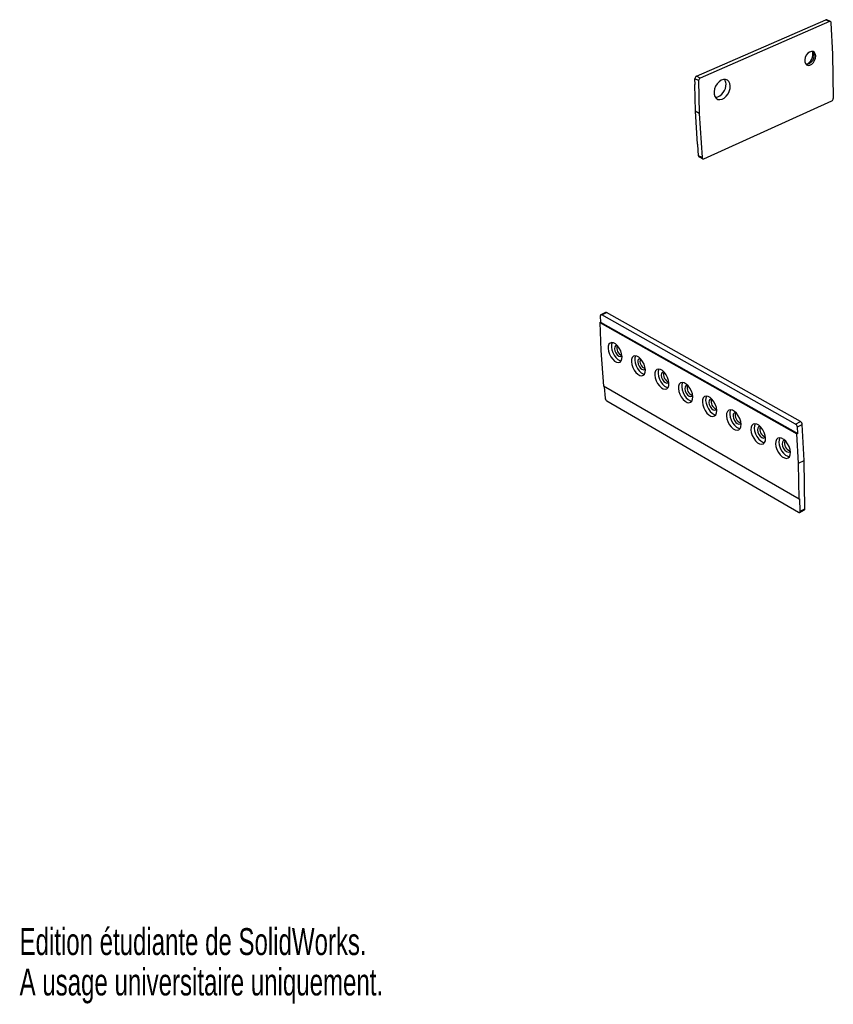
# Model space of a CAD drawing. Extents: x 0 to 280, y 0 to 222.
# Tile 1 of 23: x 0 to 155, y 0 to 188. Entities that reach past the tile are written whole.
import ezdxf
from ezdxf.enums import TextEntityAlignment as Align

# ---------------------------------------------------------------- set-up
doc = ezdxf.new("R2010")
doc.units = 0
doc.layers.get('0').update_dxf_attribs({"linetype": 'CONTINUOUS'})

msp = doc.modelspace()

# ---------------------------------------------------------------- linework, layer by layer
at = {"color": 7, "linetype": 'CONTINUOUS'}
for p, q in [((129.24, 176.95), (153.95, 187.71)), ((154.66, 187.37), (129.95, 176.6)), ((154.66, 187.37), (153.95, 187.71)), ((154.84, 187.37), (154.13, 187.71)), ((155.28, 181.13), (154.97, 187.15)), ((155.37, 172.7), (155.28, 181.13)), ((129.95, 176.6), (129.24, 176.95)), ((128.97, 175.44), (128.86, 175.39)), ((128.86, 175.39), (128.97, 170.27)), ((128.97, 175.34), (128.86, 175.39)), ((129.65, 176.1), (128.95, 176.46)), ((128.97, 175.34), (128.95, 176.46)), ((129.65, 176.1), (129.78, 169.85)), ((130.64, 161.2), (155.08, 172.22)), ((129.78, 169.85), (128.97, 170.27)), ((128.97, 170.27), (129.37, 163.98)), ((129.78, 169.85), (130.32, 161.41)), ((129.37, 163.98), (129.48, 163.92)), ((129.61, 161.77), (129.48, 163.92)), ((130.32, 161.41), (129.61, 161.77)), ((129.73, 161.56), (130.44, 161.19)), ((111.88, 131.85), (110.97, 131.42)), ((111.14, 131.4), (112.05, 131.83)), ((149.09, 111.04), (112.05, 131.83)), ((110.78, 129.95), (110.92, 130.01)), ((110.78, 129.95), (110.99, 124.6)), ((110.78, 129.95), (148.43, 108.7)), ((110.87, 131.18), (110.92, 130.01)), ((110.92, 130.01), (148.57, 108.78)), ((148.17, 110.58), (111.14, 131.4)), ((110.99, 124.6), (111.49, 117.79)), ((148.86, 96.21), (111.49, 117.79)), ((111.64, 117.7), (111.8, 115.53)), ((112.12, 114.98), (148.74, 93.73)), ((148.17, 110.58), (149.09, 111.04)), ((148.51, 110.01), (149.42, 110.47)), ((148.57, 108.78), (148.51, 110.01)), ((149.8, 103.62), (149.42, 110.47)), ((148.57, 108.78), (148.43, 108.7)), ((148.74, 103.08), (148.43, 108.7)), ((148.74, 103.08), (149.8, 103.62)), ((149.95, 94.41), (149.8, 103.62)), ((148.86, 96.21), (148.74, 103.08)), ((148.86, 96.21), (149, 96.28)), ((149.05, 93.93), (149, 96.28)), ((148.95, 93.71), (149.85, 94.18)), ((149.05, 93.93), (149.95, 94.41))]:
    msp.add_line(p, q, dxfattribs=at)
for points in [[(152, 180.81), (151.93, 181.19), (151.76, 181.48), (151.49, 181.65), (151.17, 181.68), (150.83, 181.56), (150.5, 181.31), (150.21, 180.96), (150.01, 180.54), (149.91, 180.1), (149.92, 179.68), (150.05, 179.34), (150.27, 179.11), (150.57, 179.01), (150.9, 179.05), (151.25, 179.24), (151.56, 179.55), (151.8, 179.94), (151.95, 180.37), (152, 180.81)], [(151.41, 181.66), (151.53, 181.51), (151.65, 181.17), (151.66, 180.75), (151.56, 180.31), (151.36, 179.89), (151.08, 179.54), (150.75, 179.29), (150.41, 179.17), (150.21, 179.17)], [(135.69, 175.09), (135.62, 175.56), (135.43, 175.94), (135.15, 176.21), (134.79, 176.34), (134.39, 176.33), (133.97, 176.18), (133.56, 175.9), (133.19, 175.51), (132.9, 175.03), (132.69, 174.51), (132.6, 173.98), (132.62, 173.49), (132.76, 173.06), (132.99, 172.73), (133.32, 172.53), (133.7, 172.47), (134.12, 172.55), (134.54, 172.77), (134.93, 173.11), (135.26, 173.55), (135.51, 174.05), (135.66, 174.58), (135.69, 175.09)], [(111.14, 131.4), (111.09, 131.42), (111.03, 131.43), (110.99, 131.42), (110.94, 131.4), (110.91, 131.36), (110.89, 131.31), (110.87, 131.25), (110.87, 131.18)], [(115.03, 123.46), (114.95, 123.99), (114.77, 124.53), (114.5, 125.05), (114.16, 125.5), (113.79, 125.85), (113.41, 126.06), (113.06, 126.12), (112.76, 126.03), (112.53, 125.8), (112.4, 125.43), (112.38, 124.97), (112.46, 124.45), (112.65, 123.91), (112.91, 123.39), (113.25, 122.94), (113.61, 122.59), (113.99, 122.38), (114.35, 122.31), (114.65, 122.4), (114.87, 122.64), (115, 123), (115.03, 123.46)], [(113.18, 126.12), (113.16, 126.1), (113.03, 125.73), (113.01, 125.27), (113.09, 124.75), (113.27, 124.21), (113.54, 123.69), (113.87, 123.24), (114.24, 122.9), (114.62, 122.68), (114.86, 122.62)], [(114.11, 125.56), (114, 125.58), (113.77, 125.5), (113.63, 125.28), (113.6, 124.94), (113.67, 124.53), (113.85, 124.13), (114.1, 123.78), (114.39, 123.55), (114.67, 123.46), (114.89, 123.54), (115, 123.68)], [(119.48, 120.93), (119.4, 121.46), (119.22, 122), (118.95, 122.52), (118.61, 122.98), (118.24, 123.33), (117.86, 123.54), (117.5, 123.61), (117.19, 123.52), (116.97, 123.28), (116.83, 122.92), (116.81, 122.45), (116.89, 121.93), (117.07, 121.38), (117.34, 120.86), (117.68, 120.41), (118.05, 120.06), (118.43, 119.85), (118.79, 119.78), (119.09, 119.87), (119.32, 120.1), (119.46, 120.47), (119.48, 120.93)], [(117.61, 123.6), (117.6, 123.58), (117.46, 123.22), (117.44, 122.76), (117.52, 122.23), (117.7, 121.69), (117.97, 121.17), (118.3, 120.72), (118.68, 120.37), (119.06, 120.15), (119.31, 120.09)], [(118.56, 123.04), (118.44, 123.06), (118.21, 122.98), (118.07, 122.76), (118.03, 122.42), (118.11, 122.01), (118.28, 121.61), (118.54, 121.26), (118.83, 121.02), (119.11, 120.93), (119.34, 121.01), (119.45, 121.15)], [(123.98, 118.37), (123.9, 118.9), (123.72, 119.45), (123.45, 119.97), (123.11, 120.43), (122.73, 120.78), (122.35, 121), (121.98, 121.07), (121.67, 120.98), (121.44, 120.74), (121.31, 120.37), (121.28, 119.91), (121.36, 119.38), (121.54, 118.84), (121.81, 118.31), (122.15, 117.86), (122.53, 117.51), (122.91, 117.29), (123.27, 117.22), (123.58, 117.31), (123.82, 117.54), (123.95, 117.91), (123.98, 118.37)], [(122.08, 121.06), (122.07, 121.05), (121.94, 120.68), (121.91, 120.22), (121.99, 119.69), (122.17, 119.14), (122.44, 118.62), (122.78, 118.17), (123.16, 117.82), (123.54, 117.6), (123.81, 117.53)], [(123.05, 120.5), (122.92, 120.52), (122.69, 120.44), (122.55, 120.22), (122.51, 119.88), (122.58, 119.47), (122.76, 119.06), (123.02, 118.71), (123.31, 118.47), (123.59, 118.38), (123.83, 118.45), (123.95, 118.62)], [(128.53, 115.79), (128.45, 116.32), (128.26, 116.87), (127.99, 117.39), (127.65, 117.85), (127.27, 118.21), (126.88, 118.43), (126.51, 118.5), (126.2, 118.41), (125.96, 118.17), (125.83, 117.81), (125.79, 117.34), (125.87, 116.81), (126.06, 116.26), (126.33, 115.74), (126.67, 115.28), (127.05, 114.93), (127.44, 114.71), (127.8, 114.63), (128.12, 114.72), (128.36, 114.95), (128.5, 115.32), (128.53, 115.79)], [(126.6, 118.5), (126.59, 118.48), (126.46, 118.12), (126.43, 117.65), (126.5, 117.12), (126.69, 116.57), (126.96, 116.05), (127.3, 115.59), (127.68, 115.24), (128.07, 115.02), (128.35, 114.95)], [(127.59, 117.92), (127.45, 117.95), (127.22, 117.87), (127.07, 117.65), (127.03, 117.31), (127.11, 116.9), (127.29, 116.49), (127.54, 116.13), (127.84, 115.89), (128.12, 115.8), (128.36, 115.88), (128.49, 116.05)], [(133.12, 113.18), (133.04, 113.71), (132.86, 114.26), (132.58, 114.79), (132.24, 115.25), (131.85, 115.61), (131.46, 115.83), (131.09, 115.9), (130.77, 115.82), (130.53, 115.58), (130.39, 115.21), (130.36, 114.75), (130.44, 114.21), (130.62, 113.66), (130.89, 113.14), (131.24, 112.68), (131.62, 112.32), (132.01, 112.1), (132.38, 112.02), (132.7, 112.11), (132.94, 112.34), (133.08, 112.71), (133.12, 113.18)], [(131.17, 115.9), (131.16, 115.89), (131.02, 115.53), (130.99, 115.06), (131.07, 114.53), (131.25, 113.98), (131.52, 113.45), (131.87, 112.99), (132.25, 112.63), (132.64, 112.41), (132.94, 112.34)], [(132.18, 115.33), (132.03, 115.35), (131.79, 115.28), (131.64, 115.05), (131.6, 114.71), (131.68, 114.3), (131.86, 113.89), (132.11, 113.53), (132.41, 113.29), (132.7, 113.2), (132.94, 113.27), (133.08, 113.46)], [(137.76, 110.54), (137.68, 111.07), (137.49, 111.63), (137.22, 112.16), (136.87, 112.62), (136.48, 112.98), (136.09, 113.21), (135.71, 113.28), (135.39, 113.2), (135.15, 112.96), (135, 112.59), (134.97, 112.12), (135.05, 111.59), (135.23, 111.04), (135.51, 110.51), (135.85, 110.04), (136.24, 109.69), (136.63, 109.46), (137.01, 109.38), (137.33, 109.47), (137.57, 109.7), (137.72, 110.07), (137.76, 110.54)], [(135.78, 113.28), (135.78, 113.28), (135.63, 112.91), (135.6, 112.44), (135.68, 111.91), (135.86, 111.35), (136.14, 110.82), (136.48, 110.36), (136.87, 110), (137.26, 109.78), (137.57, 109.7)], [(136.81, 112.7), (136.66, 112.73), (136.41, 112.66), (136.26, 112.43), (136.22, 112.09), (136.29, 111.68), (136.47, 111.26), (136.73, 110.9), (137.03, 110.66), (137.33, 110.57), (137.57, 110.64), (137.71, 110.84)], [(142.44, 107.87), (142.37, 108.41), (142.18, 108.97), (141.9, 109.5), (141.55, 109.97), (141.16, 110.33), (140.76, 110.56), (140.38, 110.63), (140.06, 110.55), (139.81, 110.31), (139.66, 109.95), (139.62, 109.48), (139.7, 108.94), (139.89, 108.38), (140.16, 107.85), (140.51, 107.39), (140.9, 107.02), (141.3, 106.8), (141.68, 106.72), (142.01, 106.8), (142.25, 107.03), (142.4, 107.4), (142.44, 107.87)], [(140.45, 110.64), (140.44, 110.63), (140.29, 110.26), (140.26, 109.79), (140.33, 109.26), (140.52, 108.7), (140.79, 108.17), (141.14, 107.71), (141.53, 107.35), (141.93, 107.12), (142.25, 107.04)], [(141.49, 110.05), (141.33, 110.08), (141.08, 110.01), (140.93, 109.79), (140.88, 109.44), (140.95, 109.03), (141.14, 108.61), (141.4, 108.25), (141.7, 108), (142, 107.91), (142.24, 107.98), (142.39, 108.19)], [(147.18, 105.18), (147.1, 105.72), (146.92, 106.28), (146.64, 106.82), (146.28, 107.29), (145.89, 107.65), (145.48, 107.88), (145.1, 107.96), (144.77, 107.87), (144.52, 107.64), (144.37, 107.27), (144.33, 106.8), (144.41, 106.26), (144.59, 105.7), (144.87, 105.17), (145.22, 104.7), (145.61, 104.34), (146.02, 104.1), (146.4, 104.03), (146.73, 104.11), (146.98, 104.34), (147.14, 104.71), (147.18, 105.18)], [(145.15, 107.97), (145.15, 107.96), (145, 107.59), (144.96, 107.12), (145.04, 106.59), (145.22, 106.03), (145.5, 105.49), (145.85, 105.02), (146.24, 104.66), (146.65, 104.43), (146.98, 104.35)], [(146.22, 107.37), (146.05, 107.41), (145.8, 107.34), (145.64, 107.11), (145.59, 106.76), (145.67, 106.35), (145.85, 105.93), (146.11, 105.57), (146.42, 105.32), (146.72, 105.22), (146.97, 105.29), (147.13, 105.52)], [(148.74, 93.73), (148.8, 93.7), (148.86, 93.69), (148.91, 93.7), (148.96, 93.72), (149, 93.75), (149.02, 93.8), (149.04, 93.86), (149.05, 93.93)]]:
    msp.add_lwpolyline(points, dxfattribs=at)
for centre, radius, start, end in [((154.05, 187.51), 0.216, 66.4111, 116.6117), ((154.75, 187.17), 0.217, 353.6295, 115.0983), ((149.09, 181.25), 2.39, 298.9928, 9.4104), ((129.49, 176.46), 0.548, 117.2905, 180.5849), ((130.2, 176.11), 0.549, 117.3271, 180.5582), ((132.35, 175.35), 2.53, 282.1703, 3.3601), ((133.42, 175.51), 1.46, 359.7213, 36.2995), ((154.82, 172.7), 0.544, 298.4084, 0.0594), ((129.86, 161.77), 0.25, 179.247, 238.8677), ((130.54, 161.39), 0.223, 176.0202, 297.6992), ((111.95, 131.68), 0.184, 55.0369, 111.4534), ((115.56, 125.11), 1.55, 163.0372, 248.4254), ((120, 122.59), 1.55, 162.8907, 248.9177), ((124.48, 120.04), 1.55, 162.745, 249.4128), ((129, 117.47), 1.55, 162.6001, 249.9107), ((112.54, 115.59), 0.738, 184.7886, 235.0931), ((133.57, 114.88), 1.55, 162.456, 250.4115), ((138.19, 112.25), 1.55, 162.3129, 250.9149), ((148.68, 110.42), 0.746, 4.0078, 56.478), ((142.86, 109.6), 1.55, 162.1708, 251.4212), ((147.76, 109.95), 0.748, 4.0442, 56.4288), ((147.57, 106.92), 1.55, 162.0296, 251.9302), ((149.72, 94.38), 0.234, 304.701, 8.0585)]:
    msp.add_arc(centre, radius, start, end, dxfattribs=at)

# ---------------------------------------------------------------- texts
for s, width, p in [('Edition étudiante de SolidWorks.', 0.667188, (0, 7.71)), ('A usage universitaire uniquement.', 0.668182, (0, 0))]:
    msp.add_text(s, height=5.1381, dxfattribs=dict(at, width=width)).set_placement(p, align=Align.BOTTOM_LEFT)

doc.saveas('drawing.dxf')
